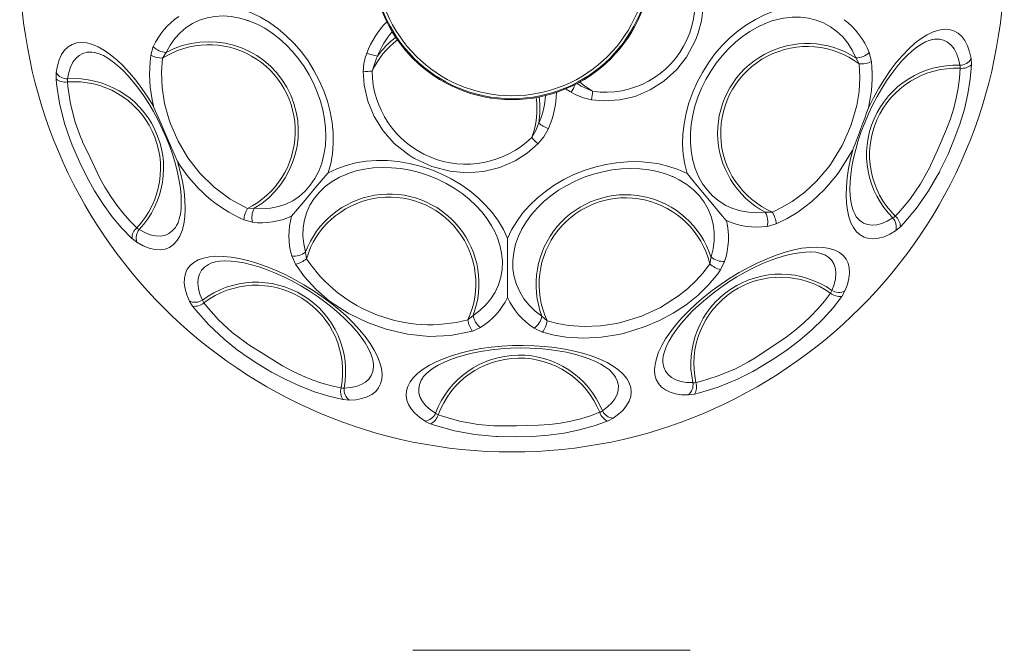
# Model space of a CAD drawing. Header units: millimetres. Extents: x -193 to 155, y -1508 to 111.
# Tile 3 of 4: x -193 to 142, y -291 to -77. Entities that reach past the tile are written whole.
import ezdxf

# ---------------------------------------------------------------- set-up
doc = ezdxf.new("R2010")
doc.units = ezdxf.units.MM

msp = doc.modelspace()

# ---------------------------------------------------------------- linework, layer by layer
at = {"color": 7, "linetype": 'Continuous', "lineweight": 15}
for p, q in [((117.23, -83.47), (117.04, -83.51)), ((-147.85, -85.87), (-148.69, -88.81)), ((-144.68, -89.75), (-143.48, -87.85)), ((91.18, -89.68), (92.36, -91.76)), ((96.49, -90.98), (95.73, -87.87)), ((-89.77, -122.51), (-89.72, -122.28)), ((28.86, -130.12), (28.68, -130.04)), ((-113.51, -140.93), (-115.76, -140.98)), ((62.77, -142.24), (60.38, -142.23)), ((-139.93, -146.79), (-139.83, -146.62)), ((-117.03, -144.9), (-114.07, -145.69)), ((61.03, -147.09), (64.1, -146.23)), ((-22.41, -147.95), (-22.57, -148.25)), ((-100.72, -157.16), (-99.45, -159.99)), ((-95.76, -158.09), (-96.08, -155.82)), ((79.9, -156.51), (79.71, -156.43)), ((41.91, -157.5), (41.49, -159.81)), ((45.14, -161.85), (46.54, -159.02)), ((-39.07, -177.43), (-40.81, -178.91)), ((-13.84, -179.2), (-15.61, -177.65)), ((-39.3, -182.78), (-36.48, -181.5)), ((-18.28, -181.73), (-15.42, -183.07)), ((-72.95, -194.14), (-72.96, -193.94)), ((9, -197.76), (8.88, -197.6)), ((-59.5, -291.45), (34.86, -291.45))]:
    msp.add_line(p, q, dxfattribs=at)
at = {"color": 7, "linetype": 'Continuous', "lineweight": 15, "flags": 128}
for points in [[(27.81, -45.6), (30.68, -48.32), (33.23, -51.44), (36.08, -56.24), (38.11, -61.66), (39.12, -66.97), (39.23, -72.55), (38.63, -77.11), (37.4, -81.65), (37.36, -81.75), (37.23, -82.13), (36.63, -83.65), (33.55, -89.42), (30.11, -93.79), (25.88, -97.64), (21.25, -100.6), (16.05, -102.79), (10.83, -104), (5.34, -104.32), (1.25, -103.94)], [(-120.75, -72.43), (-117.6, -73.23), (-114.46, -74.38), (-111.35, -75.86), (-108.32, -77.67), (-105.39, -79.77), (-102.59, -82.15), (-99.94, -84.79), (-97.47, -87.67), (-95.21, -90.75), (-93.18, -94), (-91.39, -97.4), (-89.87, -100.91), (-88.62, -104.49), (-87.67, -108.12), (-87.01, -111.75), (-86.66, -115.36), (-86.62, -118.9), (-86.89, -122.35), (-87.47, -125.67), (-88.35, -128.82)], [(33.76, -129.08), (32.96, -125.92), (32.46, -122.62), (32.25, -119.19), (32.34, -115.68), (32.74, -112.12), (33.43, -108.53), (34.41, -104.95), (35.67, -101.42), (37.2, -97.97), (38.99, -94.62), (41.01, -91.41), (43.26, -88.37), (45.7, -85.52), (48.33, -82.89), (51.1, -80.51), (54.01, -78.4), (57.02, -76.57), (60.1, -75.04), (63.23, -73.83), (66.38, -72.95)], [(-115.22, -77.12), (-115.57, -76.99), (-116.48, -76.69)], [(-116.44, -76.73), (-115.12, -77.15), (-112.51, -78.26), (-109.95, -79.63), (-107.44, -81.26), (-105.01, -83.12), (-102.68, -85.22), (-100.48, -87.52), (-98.43, -90.01), (-96.54, -92.66), (-94.84, -95.45), (-93.34, -98.35), (-92.05, -101.33), (-90.99, -104.38), (-90.16, -107.44), (-89.58, -110.51), (-89.24, -113.55), (-89.15, -116.52), (-89.31, -119.41), (-89.7, -122.18), (-89.78, -122.5)], [(35.63, -124.17), (35.6, -124.06), (35.12, -121.28), (34.88, -118.38), (34.9, -115.39), (35.16, -112.34), (35.68, -109.25), (36.44, -106.15), (37.44, -103.07), (38.68, -100.04), (40.13, -97.09), (41.8, -94.23), (43.65, -91.51), (45.68, -88.95), (47.87, -86.56), (50.19, -84.37), (52.62, -82.4), (55.14, -80.67), (57.72, -79.19), (60.35, -77.96), (62.99, -77.01), (63.5, -76.88)], [(95.49, -106.68), (97.18, -103.3), (98.99, -100.04), (100.9, -96.94), (102.89, -94.02), (104.95, -91.31), (107.05, -88.84), (109.18, -86.64), (111.3, -84.72), (113.41, -83.1), (115.48, -81.81), (117.48, -80.85), (119.41, -80.23), (121.23, -79.96), (122.94, -80.04), (124.52, -80.47), (125.94, -81.24), (127.21, -82.36), (128.29, -83.8), (129.19, -85.56), (129.9, -87.61), (130.4, -89.94)], [(90.95, -143.09), (90.79, -142.84), (90.25, -141.65), (89.8, -140.21), (89.46, -138.5), (89.25, -136.55), (89.17, -134.37), (89.25, -131.99), (89.48, -129.42), (89.87, -126.69), (90.43, -123.83), (91.15, -120.88), (92.02, -117.87), (93.04, -114.81), (94.2, -111.76), (95.49, -108.73), (96.9, -105.76), (98.41, -102.88), (100, -100.11), (101.66, -97.49), (103.38, -95.03), (105.12, -92.77), (106.87, -90.72), (108.61, -88.91), (110.31, -87.35), (111.95, -86.05), (113.49, -85.02), (114.91, -84.25), (116.18, -83.74), (117.17, -83.49)], [(-180.91, -94.71), (-180.48, -92.4), (-179.86, -90.35), (-179.03, -88.58), (-178.01, -87.11), (-176.81, -85.95), (-175.44, -85.12), (-173.91, -84.61), (-172.24, -84.45), (-170.45, -84.62), (-168.54, -85.13), (-166.55, -85.97), (-164.48, -87.14), (-162.36, -88.61), (-160.21, -90.39), (-158.05, -92.45), (-155.89, -94.77), (-153.77, -97.32), (-151.7, -100.1), (-149.7, -103.06), (-147.79, -106.18)], [(-167.77, -87.89), (-167.47, -87.93), (-166.23, -88.3), (-164.84, -88.91), (-163.33, -89.77), (-161.72, -90.88), (-160.02, -92.25), (-158.26, -93.87), (-156.47, -95.73), (-154.67, -97.81), (-152.88, -100.1), (-151.12, -102.58), (-149.41, -105.21), (-147.77, -107.98), (-146.22, -110.86), (-144.78, -113.82), (-143.45, -116.83), (-142.26, -119.86), (-141.22, -122.87), (-140.32, -125.85), (-139.59, -128.75), (-139.02, -131.55), (-138.62, -134.21), (-138.39, -136.71), (-138.32, -139.02), (-138.41, -141.11), (-138.64, -142.95), (-139, -144.52), (-139.44, -145.82), (-139.9, -146.73)], [(-144.68, -89.75), (-145.06, -94.49), (-144.88, -99.75), (-144.04, -105.18), (-142.59, -110.47), (-142.14, -111.78), (-142.02, -112.11), (-141.99, -112.19), (-139.4, -118.06), (-136.07, -123.69), (-131.99, -128.98), (-127.19, -133.76), (-121.75, -137.82), (-115.76, -140.98)], [(-73.39, -94.2), (-71.9, -89.77), (-71.55, -89.06)], [(130.49, -92.06), (130.5, -91.89), (130.4, -89.94)], [(62.77, -142.24), (66.16, -140.59), (69.47, -138.62), (73.81, -135.39), (77.84, -131.64), (81.47, -127.43), (82.32, -126.31), (82.52, -126.02), (82.57, -125.95), (86.56, -119.55), (89.53, -112.88), (91.54, -105.95), (92.3, -101.17), (92.57, -96.4), (92.36, -91.76)], [(104.6, -143.58), (105.68, -142.45), (109.55, -137.9), (113.23, -132.57), (115.84, -127.94), (116.44, -126.73), (116.59, -126.42), (116.63, -126.35), (119.03, -120.89), (122.05, -114), (123.37, -110.44), (124.47, -106.85), (125.32, -103.41), (125.96, -100.01), (126.42, -96.57), (126.67, -93.22)], [(130.49, -92.06), (130.08, -96.92), (129.28, -101.98), (128.1, -107.14), (126.55, -112.29), (124.66, -117.41), (122.54, -122.45), (119.81, -128.19), (119.77, -128.27), (119.6, -128.6), (118.9, -129.92), (115.92, -135.02), (111.86, -140.83), (107.52, -145.95), (106.33, -147.18)], [(-180.91, -94.71), (-180.92, -94.83), (-180.94, -96.83)], [(-155.1, -151.19), (-158.5, -147.69), (-161.81, -143.78), (-164.93, -139.5), (-167.8, -134.96), (-170.44, -130.18), (-172.86, -125.28), (-175.41, -119.46), (-175.44, -119.37), (-175.58, -119.03), (-176.12, -117.64), (-178.02, -112.04), (-179.75, -105.17), (-180.78, -98.54), (-180.94, -96.83)], [(-16.96, -118.98), (-20.61, -122.15), (-24.69, -124.77), (-29.92, -127.04), (-35.49, -128.41), (-41.16, -128.83), (-46.85, -128.33), (-53.11, -126.67), (-58.99, -123.95), (-59.08, -123.9), (-59.43, -123.7), (-60.8, -122.84), (-65.86, -118.83), (-69.67, -114.54), (-72.71, -109.7), (-74.87, -104.48), (-76.11, -98.99), (-76.42, -94.24)], [(-177.08, -97.88), (-176.94, -99.44), (-176.03, -105.34), (-174.41, -111.61), (-172.62, -116.62), (-172.1, -117.87), (-171.97, -118.18), (-171.93, -118.26), (-169.38, -123.65), (-166.15, -130.44), (-164.33, -133.77), (-162.34, -136.95), (-160.29, -139.85), (-158.14, -142.56), (-155.84, -145.16), (-153.47, -147.53)], [(-147.79, -106.18), (-147.78, -106.2), (-147.63, -106.58), (-145.2, -112.16), (-142.75, -117.72), (-139.61, -124.95), (-139.6, -124.96)], [(-16.72, -111.87), (-17.71, -114.39), (-19.07, -116.8)], [(-16.96, -118.98), (-14.98, -116.55), (-13.42, -113.75)], [(90.25, -120.68), (89.91, -121.31), (85.65, -128.22), (85.59, -128.3), (85.37, -128.61), (84.47, -129.83), (80.57, -134.48), (76.19, -138.66), (71.44, -142.24), (67.83, -144.42), (64.1, -146.23)], [(104.71, -148.55), (102.72, -149.72), (100.79, -150.59), (98.94, -151.12), (97.19, -151.34), (95.55, -151.22), (94.04, -150.77), (92.66, -150), (91.44, -148.91), (90.39, -147.51), (89.51, -145.82), (88.82, -143.85), (88.31, -141.61), (88, -139.14), (87.89, -136.45), (87.97, -133.57), (88.25, -130.53), (88.73, -127.34), (89.4, -124.05), (90.25, -120.68)], [(-139.6, -124.96), (-138.65, -128.43), (-137.91, -131.82), (-137.38, -135.08), (-137.07, -138.19), (-136.98, -141.11), (-137.11, -143.82), (-137.46, -146.29), (-138.03, -148.48), (-138.81, -150.4), (-139.8, -152), (-140.97, -153.28), (-142.33, -154.22), (-143.86, -154.81), (-145.54, -155.05), (-147.36, -154.94), (-149.29, -154.48), (-151.33, -153.66), (-153.44, -152.5)], [(-88.35, -128.82), (-85.41, -127.43), (-82.26, -126.31), (-78.94, -125.47), (-75.47, -124.92), (-71.88, -124.66), (-68.22, -124.69), (-64.51, -125.02), (-60.79, -125.64), (-57.09, -126.54), (-53.46, -127.72), (-49.92, -129.17), (-46.51, -130.86), (-43.26, -132.8), (-40.2, -134.95), (-37.36, -137.3), (-34.77, -139.82), (-32.45, -142.49), (-30.42, -145.29), (-28.7, -148.19), (-27.32, -151.16)], [(-82.51, -129.49), (-81.53, -129.07), (-78.84, -128.21), (-76, -127.58), (-73.03, -127.18), (-69.97, -127.01), (-66.84, -127.09), (-63.67, -127.4), (-60.49, -127.96), (-57.32, -128.75), (-54.21, -129.76), (-51.17, -131), (-48.23, -132.43), (-45.43, -134.06), (-42.79, -135.87), (-40.33, -137.83), (-38.08, -139.93), (-36.05, -142.15), (-34.27, -144.46), (-32.74, -146.85), (-32.17, -147.93)], [(-27.32, -151.16), (-25.93, -148.22), (-24.21, -145.36), (-22.19, -142.59), (-19.87, -139.95), (-17.29, -137.47), (-14.46, -135.15), (-11.41, -133.03), (-8.17, -131.13), (-4.77, -129.46), (-1.24, -128.04), (2.38, -126.88), (6.07, -125.99), (9.78, -125.38), (13.49, -125.05), (17.16, -125.02), (20.76, -125.27), (24.25, -125.81), (27.6, -126.63), (30.78, -127.73), (33.76, -129.08)], [(-100.8, -143.57), (-100.79, -143.56), (-98.83, -141.24), (-96.78, -138.82), (-92.62, -133.89), (-90.59, -131.48), (-88.48, -128.97), (-88.36, -128.83), (-88.35, -128.82)], [(-81.67, -129.12), (-81.68, -129.13), (-82.56, -129.47)], [(-22.55, -148.24), (-22.33, -147.79), (-20.87, -145.37), (-19.14, -143.02), (-17.17, -140.78), (-14.97, -138.64), (-12.56, -136.65), (-9.95, -134.8), (-7.18, -133.13), (-4.27, -131.65), (-1.24, -130.37), (1.88, -129.31), (5.05, -128.47), (8.26, -127.86), (11.46, -127.49), (14.63, -127.36), (17.73, -127.46), (20.75, -127.81), (23.65, -128.38), (26.41, -129.17), (28.85, -130.12)], [(47.12, -145.11), (47.11, -145.1), (45.16, -142.75), (43.1, -140.28), (38.46, -134.71), (36.22, -132.02), (33.87, -129.21), (33.77, -129.1), (33.76, -129.08)], [(104.71, -148.55), (104.81, -148.48), (106.33, -147.18)], [(-155.1, -151.19), (-154.97, -151.31), (-153.44, -152.5)], [(-27.38, -171.31), (-27.38, -171.3), (-27.37, -168.25), (-27.35, -165.06), (-27.33, -158.23), (-27.33, -154.9), (-27.32, -151.45), (-27.32, -151.17), (-27.32, -151.16)], [(-135.58, -172.49), (-136.46, -170.36), (-137.03, -168.34), (-137.31, -166.44), (-137.27, -164.68), (-136.93, -163.08), (-136.28, -161.64), (-135.33, -160.39), (-134.1, -159.34), (-132.58, -158.49), (-130.8, -157.86), (-128.78, -157.44), (-126.52, -157.25), (-124.05, -157.28), (-121.4, -157.53), (-118.58, -158), (-115.63, -158.7), (-112.57, -159.6), (-109.43, -160.71), (-106.23, -162.01), (-103.01, -163.49), (-99.8, -165.13), (-96.62, -166.93), (-93.51, -168.86), (-90.48, -170.92), (-87.58, -173.07), (-84.83, -175.3), (-82.25, -177.59), (-79.87, -179.92), (-77.7, -182.26), (-75.77, -184.6), (-74.1, -186.91), (-72.69, -189.18), (-71.57, -191.38), (-70.75, -193.49), (-70.22, -195.49), (-70, -197.37), (-70.09, -199.1), (-70.49, -200.68), (-71.19, -202.08), (-72.19, -203.29), (-73.47, -204.31), (-75.04, -205.12), (-76.86, -205.72), (-78.93, -206.1), (-81.23, -206.25)], [(34.18, -204.48), (31.88, -204.4), (29.8, -204.08), (27.96, -203.54), (26.37, -202.78), (25.06, -201.8), (24.02, -200.62), (23.28, -199.24), (22.84, -197.68), (22.69, -195.95), (22.86, -194.06), (23.32, -192.05), (24.08, -189.91), (25.13, -187.68), (26.46, -185.37), (28.07, -183.01), (29.92, -180.61), (32.02, -178.2), (34.33, -175.8), (36.84, -173.43), (39.52, -171.12), (42.35, -168.88), (45.31, -166.74), (48.36, -164.71), (51.48, -162.81), (54.65, -161.07), (57.82, -159.49), (60.97, -158.1), (64.08, -156.89), (67.11, -155.9), (70.04, -155.11), (72.84, -154.55), (75.49, -154.22), (77.95, -154.11), (80.21, -154.24), (82.25, -154.59), (84.05, -155.17), (85.59, -155.97), (86.86, -156.99), (87.84, -158.21), (88.53, -159.62), (88.93, -161.21), (89.02, -162.97), (88.8, -164.88), (88.29, -166.92), (87.47, -169.07)], [(25.56, -192.45), (25.56, -192.15), (25.75, -190.87), (26.15, -189.41), (26.78, -187.79), (27.66, -186.03), (28.77, -184.16), (30.12, -182.19), (31.71, -180.15), (33.51, -178.07), (35.53, -175.97), (37.73, -173.88), (40.09, -171.81), (42.6, -169.8), (45.23, -167.85), (47.95, -166), (50.74, -164.27), (53.57, -162.65), (56.4, -161.19), (59.22, -159.88), (61.99, -158.74), (64.68, -157.78), (67.26, -157.01), (69.7, -156.42), (71.98, -156.03), (74.06, -155.82), (75.91, -155.79), (77.52, -155.91), (78.86, -156.17), (79.83, -156.49)], [(-128.22, -159.64), (-127.94, -159.52), (-126.69, -159.16), (-125.2, -158.92), (-123.46, -158.82), (-121.51, -158.89), (-119.34, -159.12), (-116.99, -159.54), (-114.47, -160.13), (-111.83, -160.91), (-109.08, -161.87), (-106.27, -163), (-103.4, -164.29), (-100.53, -165.74), (-97.67, -167.32), (-94.86, -169.03), (-92.12, -170.84), (-89.48, -172.75), (-86.96, -174.72), (-84.6, -176.74), (-82.42, -178.78), (-80.43, -180.83), (-78.65, -182.85), (-77.1, -184.83), (-75.8, -186.74), (-74.75, -188.54), (-73.95, -190.22), (-73.39, -191.73), (-73.07, -193.06), (-72.96, -194.07)], [(-39.3, -182.78), (-39.85, -182.93), (-46.75, -184.28), (-53.98, -184.59), (-61.35, -183.82), (-68.66, -182.07), (-75.02, -179.78), (-81.11, -176.85), (-81.19, -176.81), (-81.53, -176.62), (-82.84, -175.87), (-87.87, -172.49), (-92.43, -168.58), (-96.4, -164.24), (-99.45, -159.99)], [(-13.84, -179.2), (-10.27, -180.13), (-6.54, -180.78), (-1.22, -181.17), (4.32, -180.94), (9.8, -180.11), (11.16, -179.82), (11.51, -179.74), (11.59, -179.72), (18.22, -177.67), (24.74, -174.68), (30.89, -170.77), (33.89, -168.35), (36.64, -165.74), (39.21, -162.85), (41.49, -159.81)], [(45.14, -161.85), (44.18, -163.21), (41.05, -167.03), (37.44, -170.59), (33.44, -173.82), (29.08, -176.66), (24.41, -179.11), (19.55, -181.17), (12.44, -183.4), (12.35, -183.43), (11.98, -183.52), (10.5, -183.86), (4.53, -184.85), (-1.5, -185.17), (-7.41, -184.79), (-11.49, -184.1), (-15.42, -183.07)], [(36.77, -200.24), (38.29, -199.88), (44, -198.14), (49.98, -195.65), (54.69, -193.16), (55.85, -192.47), (56.14, -192.29), (56.21, -192.25), (61.19, -188.96), (67.45, -184.79), (70.48, -182.51), (73.35, -180.09), (75.92, -177.65), (78.3, -175.14), (80.54, -172.49), (82.56, -169.81)], [(86.41, -170.9), (86.51, -170.76), (87.47, -169.07)], [(-135.58, -172.49), (-135.53, -172.59), (-134.46, -174.29)], [(-130.64, -173.08), (-129.68, -174.31), (-125.73, -178.79), (-120.98, -183.19), (-116.76, -186.44), (-115.65, -187.21), (-115.37, -187.39), (-115.3, -187.44), (-110.24, -190.6), (-103.85, -194.57), (-100.51, -196.38), (-97.12, -197.98), (-93.83, -199.31), (-90.56, -200.43), (-87.21, -201.37), (-83.94, -202.09)], [(86.41, -170.9), (83.43, -174.77), (80.03, -178.59), (76.24, -182.3), (72.15, -185.78), (67.8, -189.08), (63.29, -192.17), (57.89, -195.52), (57.81, -195.56), (57.49, -195.75), (56.19, -196.48), (50.92, -199.16), (44.37, -201.85), (37.95, -203.81), (36.28, -204.21)], [(-83.33, -206.04), (-88.09, -204.94), (-92.98, -203.43), (-97.92, -201.53), (-102.79, -199.26), (-107.6, -196.67), (-112.29, -193.85), (-117.57, -190.33), (-117.65, -190.28), (-117.95, -190.06), (-119.15, -189.18), (-123.79, -185.5), (-128.95, -180.66), (-133.41, -175.63), (-134.46, -174.29)], [(-55.39, -213.41), (-57.28, -212.09), (-58.86, -210.71), (-60.12, -209.25), (-61.04, -207.76), (-61.62, -206.22), (-61.85, -204.67), (-61.73, -203.1), (-61.26, -201.55), (-60.44, -200.02), (-59.29, -198.52), (-57.81, -197.07), (-56.02, -195.69), (-53.92, -194.38), (-51.55, -193.16), (-48.93, -192.04), (-46.07, -191.02), (-43.01, -190.13), (-39.76, -189.36), (-36.37, -188.72), (-32.87, -188.23), (-29.27, -187.88), (-25.63, -187.67), (-21.96, -187.61), (-18.31, -187.71), (-14.71, -187.95), (-11.18, -188.34), (-7.78, -188.87), (-4.51, -189.54), (-1.42, -190.34), (1.47, -191.26), (4.13, -192.31), (6.53, -193.45), (8.66, -194.7), (10.5, -196.03), (12.02, -197.43), (13.22, -198.89), (14.08, -200.39), (14.6, -201.93), (14.77, -203.49), (14.59, -205.05), (14.05, -206.6), (13.18, -208.13), (11.97, -209.62), (10.43, -211.06), (8.58, -212.43)], [(-56.15, -198.62), (-55.99, -198.37), (-55.13, -197.39), (-54, -196.38), (-52.59, -195.37), (-50.91, -194.36), (-48.96, -193.38), (-46.76, -192.46), (-44.32, -191.6), (-41.68, -190.83), (-38.85, -190.15), (-35.87, -189.58), (-32.76, -189.12), (-29.56, -188.78), (-26.3, -188.57), (-23.01, -188.48), (-19.72, -188.53), (-16.47, -188.7), (-13.29, -189), (-10.21, -189.42), (-7.27, -189.96), (-4.49, -190.61), (-1.9, -191.35), (0.47, -192.18), (2.6, -193.08), (4.46, -194.03), (6.04, -195), (7.32, -195.97), (8.32, -196.92), (8.95, -197.71)], [(34.18, -204.48), (34.3, -204.48), (36.28, -204.21)], [(-83.33, -206.04), (-83.16, -206.07), (-81.23, -206.25)], [(-50.92, -211.24), (-49.45, -211.76), (-43.7, -213.38), (-37.32, -214.52), (-32.02, -214.97), (-30.67, -215.02), (-30.33, -215.02), (-30.25, -215.02), (-24.28, -214.95), (-16.76, -214.83), (-12.98, -214.55), (-9.26, -214.06), (-5.77, -213.4), (-2.41, -212.57), (0.9, -211.56), (4.05, -210.4)], [(-55.39, -213.41), (-55.3, -213.47), (-53.48, -214.31)], [(6.7, -213.39), (2.1, -215.04), (-2.83, -216.41), (-8.01, -217.48), (-13.34, -218.21), (-18.79, -218.62), (-24.25, -218.78), (-30.6, -218.68), (-30.69, -218.68), (-31.07, -218.66), (-32.55, -218.57), (-38.44, -217.98), (-45.4, -216.7), (-51.87, -214.88), (-53.48, -214.31)], [(6.7, -213.39), (6.86, -213.33), (8.58, -212.43)]]:
    msp.add_lwpolyline(points, dxfattribs=at)
at = {"color": 8, "linetype": 'Continuous', "lineweight": 15, "flags": 128}
for points in [[(-116.48, -76.69), (-118.45, -76.14), (-121.31, -75.61), (-124.13, -75.42), (-126.89, -75.57), (-129.56, -76.04), (-132.1, -76.84), (-134.5, -77.96), (-136.72, -79.39), (-138.75, -81.11), (-140.57, -83.11), (-142.15, -85.37), (-143.48, -87.85)], [(91.18, -89.68), (89.94, -87.08), (88.45, -84.69), (86.72, -82.55), (84.76, -80.67), (82.59, -79.07), (80.23, -77.78), (77.72, -76.8), (75.07, -76.14), (72.31, -75.81), (69.47, -75.82), (66.57, -76.15), (63.65, -76.82), (63.5, -76.86)], [(126.55, -92.19), (126.08, -90.06), (125.43, -88.19), (124.59, -86.6), (123.57, -85.31), (122.39, -84.33), (121.06, -83.68), (119.59, -83.35), (117.99, -83.36), (117.23, -83.47)], [(-167.8, -87.87), (-168.71, -87.75), (-170.3, -87.8), (-171.77, -88.17), (-173.08, -88.86), (-174.23, -89.88), (-175.2, -91.2), (-175.99, -92.81), (-176.59, -94.7), (-176.99, -96.84)], [(1.63, -101.07), (-2.25, -99.28), (-3.6, -98.39)], [(-2.71, -97.92), (-1.11, -99.22), (1.63, -101.07)], [(-113.51, -140.93), (-110.7, -141.07), (-107.95, -140.88), (-105.3, -140.36), (-102.78, -139.51), (-100.4, -138.35), (-98.21, -136.87), (-96.21, -135.11), (-94.42, -133.07), (-92.88, -130.79), (-91.58, -128.27), (-90.55, -125.55), (-89.79, -122.65), (-89.77, -122.51)], [(35.63, -124.17), (35.7, -124.49), (36.55, -127.37), (37.67, -130.06), (39.06, -132.54), (40.69, -134.79), (42.56, -136.78), (44.65, -138.49), (46.92, -139.91), (49.37, -141.03), (51.97, -141.82), (54.69, -142.29), (57.5, -142.42), (60.38, -142.23)], [(-82.56, -129.47), (-84.46, -130.34), (-87.01, -131.81), (-89.32, -133.51), (-91.35, -135.42), (-93.1, -137.54), (-94.54, -139.82), (-95.65, -142.26), (-96.43, -144.83), (-96.86, -147.5), (-96.95, -150.24), (-96.68, -153.02), (-96.08, -155.82)], [(41.91, -157.5), (42.63, -154.67), (43.01, -151.85), (43.03, -149.06), (42.69, -146.33), (42, -143.69), (40.96, -141.18), (39.59, -138.8), (37.9, -136.6), (35.9, -134.58), (33.63, -132.78), (31.09, -131.21), (28.86, -130.12)], [(90.96, -143.13), (91.46, -143.89), (92.54, -145.06), (93.78, -145.93), (95.16, -146.46), (96.68, -146.67), (98.32, -146.54), (100.05, -146.08), (101.87, -145.3), (103.75, -144.19)], [(-152.61, -148.12), (-150.7, -149.17), (-148.86, -149.9), (-147.11, -150.3), (-145.47, -150.38), (-143.96, -150.13), (-142.59, -149.55), (-141.38, -148.65), (-140.34, -147.44), (-139.93, -146.79)], [(-39.07, -177.43), (-36.76, -175.73), (-34.72, -173.82), (-32.96, -171.71), (-31.52, -169.43), (-30.4, -166.99), (-29.62, -164.42), (-29.18, -161.76), (-29.09, -159.02), (-29.34, -156.24), (-29.94, -153.43), (-30.88, -150.64), (-32.14, -147.93)], [(-22.57, -148.25), (-23.57, -150.36), (-24.57, -153.17), (-25.22, -156), (-25.52, -158.82), (-25.47, -161.6), (-25.06, -164.31), (-24.29, -166.92), (-23.19, -169.42), (-21.75, -171.76), (-19.99, -173.93), (-17.94, -175.9), (-15.61, -177.65)], [(83.02, -168.87), (83.78, -166.83), (84.24, -164.91), (84.39, -163.12), (84.24, -161.48), (83.77, -160.02), (83, -158.75), (81.94, -157.68), (80.6, -156.82), (79.9, -156.51)], [(-128.26, -159.64), (-129.08, -160.04), (-130.4, -160.94), (-131.43, -162.04), (-132.15, -163.33), (-132.57, -164.81), (-132.68, -166.44), (-132.47, -168.23), (-131.96, -170.14), (-131.13, -172.16)], [(-82.9, -202.12), (-80.72, -201.96), (-78.78, -201.58), (-77.09, -200.98), (-75.67, -200.16), (-74.53, -199.13), (-73.7, -197.9), (-73.16, -196.49), (-72.94, -194.91), (-72.95, -194.14)], [(25.54, -192.49), (25.56, -193.4), (25.82, -194.97), (26.4, -196.37), (27.28, -197.57), (28.44, -198.56), (29.89, -199.34), (31.6, -199.89), (33.55, -200.21), (35.73, -200.3)], [(-56.18, -198.64), (-56.66, -199.42), (-57.28, -200.89), (-57.55, -202.37), (-57.46, -203.86), (-57.02, -205.32), (-56.23, -206.76), (-55.09, -208.15), (-53.62, -209.47), (-51.83, -210.73)], [(4.94, -209.86), (6.69, -208.55), (8.12, -207.18), (9.21, -205.75), (9.96, -204.3), (10.36, -202.82), (10.4, -201.33), (10.09, -199.86), (9.42, -198.41), (9, -197.76)]]:
    msp.add_lwpolyline(points, dxfattribs=at)
at = {"color": 7, "linetype": 'Continuous', "lineweight": 15}
for radius in [167.5, 47.5, 47.18, 46.17]:
    msp.add_circle((-25.81, -56.41), radius, dxfattribs=at)
for centre, radius, start, end in [((5.96, -70.87), 30.51, 261.8414, 49.2132), ((-125.61, -95.86), 24.37, 123.8894, 155.8282), ((72, -97.16), 25.48, 21.3611, 53.4643), ((-143.21, -81.45), 6.41, 223.6731, 267.5492), ((-128.99, -114.67), 29.45, 296.703, 122.1959), ((-128.99, -114.67), 30.48, 300.5135, 118.3855), ((74.63, -115.28), 30.48, 57.1162, 242.1296), ((74.63, -115.28), 29.45, 52.9898, 246.256), ((-101.46, -95.06), 47.65, 172.4618, 193.4924), ((-144.81, -81.22), 8.53, 242.9198, 270.8541), ((-58.29, -94.57), 18.13, 158.8854, 178.9525), ((-70.39, -77.85), 11.27, 244.6969, 264.0917), ((91.22, -83.13), 6.55, 269.666, 313.6267), ((126.54, -87.75), 4.44, 270.1018, 330.3544), ((92.82, -82.95), 8.82, 266.9625, 294.5656), ((125.31, -122.65), 30.48, 87.6826, 224.9823), ((47.85, -95.74), 48.87, 347.0677, 5.5969), ((125.31, -122.65), 29.45, 87.3673, 225.2977), ((123.51, -93.07), 3.16, 357.1205, 16.123), ((127.31, -88.47), 4.8, 262.3094, 311.5627), ((-177.86, -93.15), 4.8, 230.1936, 279.447), ((-177.12, -92.4), 4.44, 211.4019, 271.6547), ((-174.38, -97.59), 2.71, 164.0294, 186.2391), ((-174.82, -127.25), 30.48, 316.7737, 94.0739), ((-75.11, -78.43), 15.86, 265.2399, 276.2073), ((-41.4, -93.9), 31.99, 180.5382, 314.2813), ((-174.82, -127.25), 29.45, 316.4583, 94.3893), ((4.55, -84.35), 19.86, 239.0143, 260.439), ((-16.23, -100.14), 17.89, 347.7412, 357.0274), ((-320.71, 41.1), 441.66, 338.5124, 340.4514), ((-9.59, -103.15), 11.27, 230.7278, 250.1225), ((-6.67, -106.9), 15.86, 218.6122, 229.5796), ((-96.08, -98.43), 50.97, 211.3732, 245.7368), ((-67.54, -166.55), 30.48, 339.0832, 159.4063), ((-67.54, -166.55), 29.45, 335.1665, 163.323), ((12.87, -166.79), 30.48, 17.7378, 200.8851), ((12.87, -166.79), 29.45, 13.6959, 204.927), ((-108.52, -145.49), 8.53, 148.0448, 175.9791), ((-107.89, -144.01), 6.41, 151.3497, 195.2258), ((-111.13, -121.5), 24.37, 263.068, 295.0891), ((-76.95, -150.22), 24.76, 164.4136, 196.2619), ((54.68, -145.46), 6.55, 345.6191, 29.5798), ((55.31, -146.95), 8.82, 4.6803, 32.2834), ((102.61, -141.74), 2.71, 294.9383, 317.1481), ((101.54, -147.27), 4.8, 1.1022, 50.3556), ((22.64, -151.05), 25.19, 341.5428, 13.642), ((57.53, -121.84), 25.49, 245.8959, 277.8805), ((100.48, -147.2), 4.44, 342.3106, 42.5631), ((-150.3, -151.13), 4.8, 131.4007, 180.6541), ((-149.25, -151.03), 4.44, 139.193, 199.4457), ((-151.29, -145.25), 3.16, 226.2121, 245.2146), ((-100.05, -150.73), 6.46, 264.0636, 307.9883), ((-101.42, -151.59), 8.63, 283.2441, 311.0788), ((-53.63, -129.83), 50.73, 213.8554, 284.6341), ((47.45, -153.42), 8.74, 226.9805, 254.6822), ((46.11, -152.52), 6.51, 229.8344, 273.7897), ((65.52, -193.83), 30.48, 54.9556, 192.2554), ((-112.87, -196.57), 30.48, 349.5008, 126.8009), ((-112.87, -196.57), 29.45, 349.1854, 127.1163), ((65.52, -193.83), 29.45, 54.6403, 192.5708), ((79.99, -167.97), 3.16, 324.3935, 343.3961), ((85.67, -166.16), 4.8, 229.5824, 278.8358), ((85.41, -165.13), 4.44, 237.3748, 297.6274), ((-133.64, -168.49), 4.44, 244.129, 304.3816), ((-133.86, -169.52), 4.8, 262.9206, 312.174), ((-128.54, -171.38), 2.71, 196.7565, 218.9662), ((-49.67, -160.56), 24.75, 302.221, 334.2631), ((-4.57, -160.57), 25.21, 205.2147, 237.0716), ((-32.72, -176.25), 6.46, 190.5012, 234.4259), ((-32.26, -177.8), 8.63, 187.4107, 215.2454), ((-22, -176.39), 6.51, 304.8332, 348.7885), ((-22.49, -177.93), 8.74, 323.9407, 351.6424), ((-23.28, -221.39), 30.48, 22.2285, 159.5284), ((-23.28, -221.39), 29.45, 21.9132, 159.8438), ((31.35, -201.06), 4.44, 309.5836, 9.8362), ((36.09, -197.62), 2.71, 262.2113, 284.4211), ((32.2, -201.69), 4.8, 328.3753, 17.6286), ((-79.33, -203.4), 4.8, 164.1277, 213.3811), ((-83.34, -198.99), 3.16, 258.9391, 277.9416), ((-78.5, -202.74), 4.44, 171.92, 232.1727), ((-55.93, -209), 4.44, 276.8566, 337.1092), ((-50.07, -208.67), 2.71, 229.4842, 251.694), ((2.88, -207.46), 3.16, 291.6666, 310.6692), ((8.64, -209.01), 4.8, 196.8554, 246.1087), ((8.98, -208), 4.44, 204.6477, 264.9004), ((-55.56, -209.99), 4.8, 295.6483, 344.9016)]:
    msp.add_arc(centre, radius, start, end, dxfattribs=at)
at = {"color": 8, "linetype": 'Continuous', "lineweight": 15}
for centre, radius, start, end in [((-46.38, -99.04), 30.85, 135.5386, 159.1136), ((-46.78, -106.83), 29.45, 127.7243, 154.6186), ((-45.99, -98.81), 27.36, 138.792, 159.1181), ((-46.78, -106.83), 30.48, 127.6048, 144.3509), ((10.02, -74.81), 30.86, 235.4613, 239.4282), ((-17.58, -93.51), 14.27, 326.5503, 338.3859), ((-46.78, -106.83), 29.45, 340.2009, 7.0952), ((-41.65, -100.62), 27.36, 335.7014, 356.0275), ((-46.78, -106.83), 30.48, 350.4686, 7.2147), ((-41.54, -101.05), 30.85, 335.7042, 359.2825)]:
    msp.add_arc(centre, radius, start, end, dxfattribs=at)

doc.saveas('drawing.dxf')
